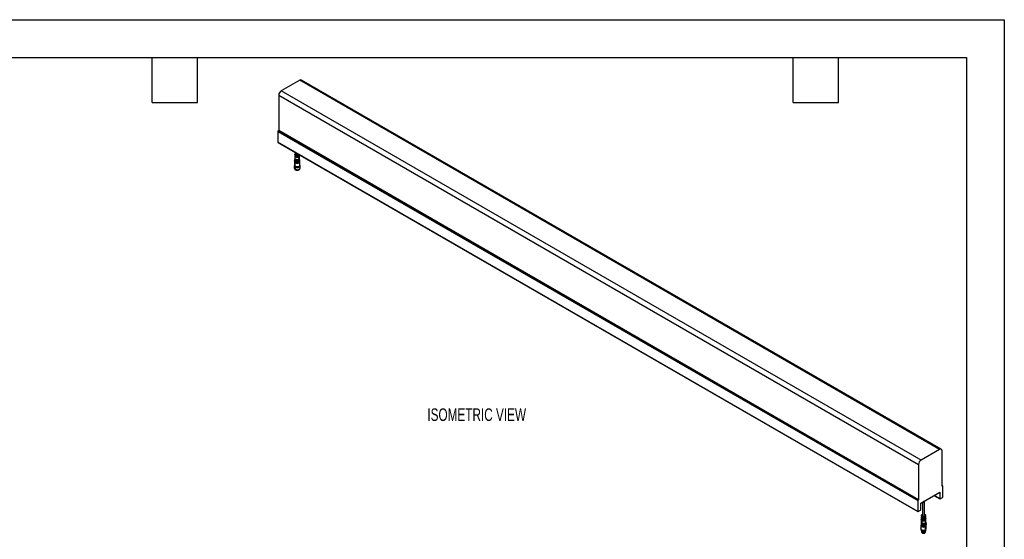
# Model space of a CAD drawing. Header units: millimetres. Extents: x 0 to 2794, y 0 to 2159.
# Tile 3 of 3: x 1136 to 2794, y 1283 to 2159. Entities that reach past the tile are written whole.
import ezdxf

# ---------------------------------------------------------------- set-up
doc = ezdxf.new("R2010")
doc.units = ezdxf.units.MM
doc.header["$LTSCALE"] = 10
doc.layers.add('TEXT', color=140, linetype='Continuous', lineweight=25)
doc.styles.add('SLDTEXTSTYLE0', font='TXT', dxfattribs={"width": 0.7})

msp = doc.modelspace()

# ---------------------------------------------------------------- linework, layer by layer
at = {"color": 7, "linetype": 'Continuous'}
for p, q in [((0.02, 2159.03), (2794.02, 2159.03)), ((2794.02, 2159.03), (2794.02, 0.03))]:
    msp.add_line(p, q, dxfattribs=at)
for p, q in [((1607.3, 2056.94), (1576.19, 2038.98)), ((2684.94, 1434.84), (1607.3, 2056.94)), ((2687.93, 1435.13), (1610.3, 2057.24)), ((1571.95, 2031.63), (2649.58, 1409.53)), ((1571.95, 2031.63), (1571.95, 1972.02)), ((2653.82, 1416.87), (1576.19, 2038.98)), ((1570.53, 1970.59), (2648.17, 1348.49)), ((1570.53, 1970.59), (1570.53, 1952.42)), ((1571.07, 1971.51), (1571.95, 1972.02)), ((1571.07, 1971.51), (2648.7, 1349.41)), ((2649.58, 1349.92), (1571.95, 1972.02)), ((2648.17, 1330.32), (1570.53, 1952.42)), ((1570.74, 1951.97), (2648.37, 1329.86)), ((1598.97, 1925.1), (1598.93, 1924.28)), ((1599.2, 1929.51), (1599.01, 1925.91)), ((1599.22, 1925.1), (1599.22, 1925.08)), ((1599.3, 1931.3), (1599.26, 1930.49)), ((1599.4, 1933.1), (1599.35, 1932.28)), ((1599.49, 1934.89), (1599.45, 1934.08)), ((1600.37, 1924.09), (1600.34, 1923.45)), ((1600.92, 1927.59), (1602.13, 1928.29)), ((1601.05, 1931.26), (1602.29, 1931.97)), ((1603.91, 1930.13), (1605.14, 1929.42)), ((1605.88, 1931.68), (1605.65, 1931.53)), ((1605.65, 1931.53), (1605.75, 1928.86)), ((1605.79, 1927.86), (1605.93, 1924.19)), ((1606.16, 1931.04), (1606.46, 1931.35)), ((1606.87, 1930.49), (1606.83, 1931.13)), ((1606.9, 1925.08), (1606.9, 1925.1)), ((1607.11, 1925.91), (1606.92, 1929.51)), ((1607.2, 1924.28), (1607.15, 1925.1)), ((1598.26, 1912.54), (1598.26, 1908.94)), ((1598.56, 1913.19), (1598.56, 1912.78)), ((1598.56, 1907.98), (1598.56, 1907.96)), ((1598.71, 1920.21), (1598.66, 1919.39)), ((1598.66, 1919.31), (1598.66, 1913.6)), ((1598.79, 1921.84), (1598.75, 1921.02)), ((1598.88, 1923.47), (1598.84, 1922.65)), ((1599.13, 1923.46), (1599.13, 1923.45)), ((1599.88, 1910.94), (1599.67, 1910.58)), ((1599.67, 1910.58), (1599.67, 1906.98)), ((1599.95, 1911.8), (1599.95, 1917.52)), ((1600.17, 1923.35), (1600.14, 1922.52)), ((1605.78, 1923.45), (1605.96, 1923.35)), ((1605.82, 1922.43), (1605.84, 1921.78)), ((1605.84, 1921.78), (1606.02, 1921.69)), ((1605.88, 1920.76), (1605.9, 1920.11)), ((1605.9, 1920.11), (1606.08, 1920.02)), ((1605.94, 1919.09), (1605.97, 1918.44)), ((1605.97, 1918.44), (1606.14, 1918.35)), ((1606.02, 1921.69), (1606.05, 1920.85)), ((1606.03, 1911.72), (1606.24, 1911.35)), ((1606.08, 1920.02), (1606.11, 1919.18)), ((1606.14, 1918.35), (1606.17, 1917.52)), ((1606.24, 1911.35), (1606.24, 1910.94)), ((1606.99, 1923.45), (1606.99, 1923.46)), ((1607.29, 1922.65), (1607.24, 1923.47)), ((1607.37, 1921.02), (1607.33, 1921.84)), ((1607.46, 1919.39), (1607.42, 1920.21)), ((1607.46, 1913.6), (1607.46, 1919.31)), ((1607.56, 1912.78), (1607.56, 1913.19)), ((1607.56, 1907.96), (1607.56, 1907.98)), ((1607.86, 1908.94), (1607.86, 1912.54)), ((1599.88, 1906.86), (1599.67, 1906.98)), ((1599.88, 1906.86), (1599.88, 1906.13)), ((1599.88, 1906.13), (1599.95, 1906.09)), ((1599.95, 1906.09), (1599.88, 1906.13)), ((1606.17, 1906.09), (1606.24, 1906.13)), ((1606.24, 1906.86), (1606.46, 1906.98)), ((2684.94, 1434.84), (2653.82, 1416.87)), ((2689.18, 1372.78), (2689.18, 1432.39)), ((2649.58, 1409.53), (2649.58, 1349.92)), ((2653.47, 1344.41), (2685.29, 1362.78)), ((2685.29, 1362.78), (2685.29, 1351.75)), ((2690.44, 1373.33), (2689.18, 1374.05)), ((2689.18, 1373.8), (2690.06, 1373.29)), ((2690.06, 1373.29), (2689.18, 1372.78)), ((2690.59, 1354.81), (2690.59, 1372.98)), ((2648.17, 1348.49), (2648.17, 1330.32)), ((2649.58, 1349.92), (2648.7, 1349.41)), ((2653.47, 1333.38), (2653.47, 1344.41)), ((2656.32, 1346.05), (2656.32, 1324.68)), ((2656.83, 1323.97), (2656.83, 1346.35)), ((2658.11, 1347.03), (2658.06, 1347.06)), ((2658.9, 1346.58), (2658.11, 1347.03)), ((2658.17, 1345.84), (2658.17, 1346.2)), ((2659.14, 1346.92), (2659.6, 1346.65)), ((2659.16, 1346.9), (2659.16, 1346.91)), ((2659.82, 1347.69), (2659.82, 1348.07)), ((2659.82, 1324.68), (2659.82, 1346.54)), ((2675.45, 1357.1), (2685.5, 1351.29)), ((2685.29, 1351.75), (2675.74, 1357.26)), ((2686, 1351.34), (2689.88, 1353.59)), ((2648.87, 1329.91), (2652.76, 1332.16)), ((2653.89, 1310.51), (2653.84, 1309.69)), ((2653.97, 1312.14), (2653.93, 1311.32)), ((2654.21, 1316.55), (2654.02, 1312.95)), ((2654.14, 1310.5), (2654.13, 1310.49)), ((2654.22, 1312.14), (2654.22, 1312.12)), ((2654.3, 1318.34), (2654.26, 1317.53)), ((2654.4, 1320.14), (2654.36, 1319.32)), ((2654.5, 1321.93), (2654.45, 1321.12)), ((2654.59, 1323.73), (2654.55, 1322.91)), ((2655.35, 1310.49), (2655.17, 1310.39)), ((2655.34, 1314.9), (2655.2, 1311.23)), ((2655.47, 1318.57), (2655.37, 1315.9)), ((2655.61, 1322.25), (2655.51, 1319.58)), ((2656.32, 1325.1), (2655.94, 1324.89)), ((2656.83, 1323.97), (2655.94, 1322.44)), ((2655.99, 1316.46), (2657.21, 1317.17)), ((2656.13, 1320.14), (2657.37, 1320.86)), ((2658.84, 1319.01), (2660.07, 1318.3)), ((2659, 1315.33), (2660.21, 1314.63)), ((2659.82, 1325.4), (2660.52, 1325.08)), ((2659.82, 1325.1), (2660.19, 1324.89)), ((2660.76, 1311.13), (2660.78, 1310.49)), ((2660.96, 1310.39), (2660.99, 1309.56)), ((2661.58, 1322.91), (2661.54, 1323.73)), ((2661.68, 1321.12), (2661.63, 1321.93)), ((2661.77, 1319.32), (2661.73, 1320.14)), ((2661.87, 1317.53), (2661.83, 1318.34)), ((2661.91, 1312.12), (2661.91, 1312.14)), ((2662.11, 1312.95), (2661.92, 1316.55)), ((2662, 1310.49), (2661.99, 1310.5)), ((2662.2, 1311.32), (2662.16, 1312.14)), ((2662.29, 1309.69), (2662.24, 1310.51)), ((2653.71, 1307.25), (2653.67, 1306.43)), ((2653.67, 1306.35), (2653.67, 1300.64)), ((2653.8, 1308.88), (2653.75, 1308.06)), ((2654.07, 1299.58), (2654.07, 1298.27)), ((2654.57, 1297.15), (2654.57, 1296.88)), ((2654.58, 1296.7), (2654.82, 1295.15)), ((2654.98, 1305.39), (2654.95, 1304.56)), ((2655.16, 1305.48), (2654.98, 1305.39)), ((2655.05, 1307.06), (2655.02, 1306.22)), ((2655.22, 1307.15), (2655.05, 1307.06)), ((2655.11, 1308.73), (2655.08, 1307.89)), ((2655.28, 1308.82), (2655.11, 1308.73)), ((2655.19, 1306.13), (2655.16, 1305.48)), ((2655.25, 1307.8), (2655.22, 1307.15)), ((2655.51, 1298.57), (2655.24, 1298.11)), ((2655.24, 1296.64), (2655.24, 1298.11)), ((2655.66, 1296.39), (2655.24, 1296.64)), ((2655.31, 1309.47), (2655.28, 1308.82)), ((2655.66, 1295.98), (2655.59, 1295.86)), ((2655.59, 1295.45), (2655.59, 1295.86)), ((2655.76, 1293.99), (2655.59, 1295.45)), ((2655.66, 1295.98), (2655.66, 1296.39)), ((2660.47, 1296.39), (2660.89, 1296.64)), ((2661.18, 1298.84), (2661.18, 1304.56)), ((2661.31, 1295.15), (2661.55, 1296.7)), ((2661.57, 1296.88), (2661.57, 1297.15)), ((2662.07, 1298.27), (2662.07, 1299.58)), ((2662.38, 1308.06), (2662.33, 1308.88)), ((2662.46, 1306.43), (2662.42, 1307.25)), ((2662.47, 1300.64), (2662.47, 1306.35))]:
    msp.add_line(p, q)
at = {"flags": 128}
for points in [[(1598.96, 1923.87), (1598.93, 1923.77), (1598.93, 1923.01), (1599.34, 1922.3), (1600.1, 1921.69), (1601.16, 1921.24), (1602.41, 1921.01), (1603.72, 1921.01), (1604.96, 1921.24), (1606.02, 1921.69)], [(1599.42, 1931.79), (1599.41, 1931.76), (1599.32, 1931.02), (1599.66, 1930.3), (1600.4, 1929.7), (1601.45, 1929.27), (1602.68, 1929.07), (1603.96, 1929.13), (1605.14, 1929.42)], [(1605.1, 1930.43), (1603.94, 1930.13), (1602.68, 1930.08), (1601.47, 1930.28), (1600.44, 1930.7), (1599.71, 1931.3), (1599.37, 1932), (1599.35, 1932.28)], [(1599.59, 1935.31), (1599.59, 1935.31), (1599.51, 1934.61), (1599.84, 1933.94), (1600.54, 1933.37), (1601.52, 1932.97), (1602.68, 1932.78), (1603.89, 1932.82), (1603.9, 1932.82)], [(1599.85, 1928.2), (1599.88, 1928.76), (1599.89, 1929.2)], [(1599.99, 1931.87), (1600.01, 1932.43), (1600.03, 1932.87)], [(1600.95, 1928.59), (1600.93, 1928.03), (1600.92, 1927.59)], [(1601.09, 1932.26), (1601.07, 1931.7), (1601.05, 1931.26)], [(1605.1, 1930.43), (1605.12, 1929.86), (1605.14, 1929.42)], [(1606.16, 1931.04), (1606.18, 1930.48), (1606.2, 1930.04)], [(1606.82, 1931.14), (1606.71, 1930.71), (1606.2, 1930.04)], [(1598.66, 1913.73), (1598.57, 1913), (1598.85, 1912.28), (1599.46, 1911.63), (1600.36, 1911.11), (1601.49, 1910.76), (1602.74, 1910.6), (1604.02, 1910.65), (1605.22, 1910.91), (1606.24, 1911.35)], [(1598.79, 1920.61), (1598.72, 1919.95), (1598.98, 1919.25), (1599.57, 1918.62), (1600.45, 1918.12), (1601.54, 1917.77), (1602.75, 1917.62), (1603.99, 1917.67), (1605.15, 1917.92), (1606.14, 1918.35)], [(1606.11, 1919.18), (1605.02, 1918.73), (1603.74, 1918.49), (1602.39, 1918.49), (1601.1, 1918.73), (1600.01, 1919.18), (1599.22, 1919.81), (1598.8, 1920.56), (1598.75, 1921.02)], [(1606.05, 1920.85), (1604.98, 1920.4), (1603.72, 1920.17), (1602.4, 1920.17), (1601.14, 1920.4), (1600.07, 1920.85), (1599.3, 1921.47), (1598.89, 1922.19), (1598.84, 1922.65)], [(1598.88, 1922.24), (1598.85, 1922.15), (1598.85, 1921.38), (1599.26, 1920.64), (1600.04, 1920.02), (1601.12, 1919.56), (1602.39, 1919.33), (1603.73, 1919.33), (1605, 1919.56), (1606.08, 1920.02)], [(1605.97, 1918.44), (1604.93, 1918.01), (1603.7, 1917.78), (1602.42, 1917.78), (1601.2, 1918.01), (1600.16, 1918.44), (1599.4, 1919.04), (1599.01, 1919.75), (1598.96, 1920.19)], [(1605.9, 1920.11), (1604.89, 1919.68), (1603.69, 1919.46), (1602.43, 1919.46), (1601.24, 1919.68), (1600.22, 1920.11), (1599.48, 1920.7), (1599.09, 1921.39), (1599.04, 1921.82)], [(1605.84, 1921.78), (1604.85, 1921.36), (1603.68, 1921.14), (1602.45, 1921.14), (1601.28, 1921.36), (1600.28, 1921.78), (1599.56, 1922.35), (1599.18, 1923.03), (1599.13, 1923.45)], [(1599.67, 1910.58), (1600.76, 1910.1), (1602.04, 1909.83), (1603.4, 1909.77), (1604.74, 1909.94), (1605.94, 1910.32), (1606.9, 1910.88), (1607.56, 1911.57), (1607.85, 1912.34), (1607.75, 1913.13), (1607.51, 1913.57)], [(1599.67, 1906.98), (1600.76, 1906.51), (1602.04, 1906.24), (1603.4, 1906.18), (1604.74, 1906.35), (1605.94, 1906.72), (1606.9, 1907.28), (1607.56, 1907.97), (1607.85, 1908.75), (1607.86, 1908.94)], [(1599.88, 1906.13), (1600.91, 1905.68), (1602.11, 1905.42), (1603.38, 1905.37), (1604.63, 1905.53), (1605.76, 1905.88), (1606.66, 1906.41), (1607.28, 1907.06), (1607.55, 1907.78), (1607.56, 1907.96)], [(1607.46, 1913.6), (1607.45, 1913.42), (1607.18, 1912.71), (1606.58, 1912.08), (1605.7, 1911.56), (1604.6, 1911.22), (1603.38, 1911.06), (1602.13, 1911.12), (1600.95, 1911.37), (1599.95, 1911.8)], [(2655.34, 1314.9), (2654.91, 1315.2), (2654.58, 1315.53), (2654.35, 1315.89), (2654.22, 1316.26), (2654.22, 1316.64), (2654.32, 1317.02), (2654.33, 1317.04)], [(2654.97, 1318.08), (2654.46, 1318.75), (2654.36, 1319.32)], [(2655.47, 1318.57), (2655.07, 1318.85), (2654.75, 1319.16), (2654.53, 1319.5), (2654.42, 1319.85), (2654.41, 1320.21), (2654.5, 1320.57), (2654.53, 1320.63)], [(2655.1, 1321.75), (2654.64, 1322.38), (2654.55, 1322.91)], [(2655.61, 1322.25), (2654.92, 1322.82), (2654.6, 1323.49), (2654.71, 1324.18), (2655.22, 1324.81), (2656.07, 1325.31), (2656.32, 1325.4)], [(2654.97, 1318.08), (2654.94, 1317.52), (2654.93, 1317.08)], [(2655.1, 1321.75), (2655.08, 1321.19), (2655.07, 1320.75)], [(2655.94, 1322.44), (2655.35, 1322.93), (2655.08, 1323.51), (2655.17, 1324.11), (2655.61, 1324.66), (2655.94, 1324.89)], [(2655.11, 1308.73), (2656.17, 1308.28), (2657.41, 1308.05), (2658.72, 1308.05), (2659.96, 1308.28), (2661.02, 1308.73), (2661.79, 1309.34), (2662.2, 1310.05), (2662.2, 1310.81), (2662.16, 1310.91)], [(2662, 1310.49), (2661.95, 1310.07), (2661.57, 1309.39), (2660.85, 1308.82), (2659.85, 1308.4), (2658.68, 1308.18), (2657.45, 1308.18), (2656.28, 1308.4), (2655.28, 1308.82)], [(2660.52, 1325.08), (2661.21, 1324.51), (2661.53, 1323.84), (2661.42, 1323.14), (2660.91, 1322.51), (2660.06, 1322.02), (2658.96, 1321.73), (2657.76, 1321.67), (2656.6, 1321.85), (2655.61, 1322.25)], [(2660.19, 1324.89), (2660.78, 1324.4), (2661.05, 1323.82), (2660.96, 1323.22), (2660.52, 1322.67), (2659.79, 1322.25), (2658.84, 1321.99), (2657.8, 1321.94), (2656.8, 1322.09), (2655.94, 1322.44)], [(2661.7, 1318.83), (2661.72, 1318.8), (2661.81, 1318.06), (2661.46, 1317.34), (2660.73, 1316.74), (2659.68, 1316.31), (2658.44, 1316.11), (2657.16, 1316.17), (2655.99, 1316.46)], [(2656.03, 1317.47), (2656, 1316.9), (2655.99, 1316.46)], [(2656.03, 1317.47), (2657.18, 1317.17), (2658.44, 1317.12), (2659.66, 1317.32), (2660.69, 1317.74), (2661.42, 1318.34), (2661.76, 1319.04), (2661.77, 1319.32)], [(2661.5, 1322.42), (2661.54, 1322.35), (2661.62, 1321.65), (2661.29, 1320.98), (2660.59, 1320.41), (2659.6, 1320.01), (2658.44, 1319.82), (2657.24, 1319.86), (2656.13, 1320.14)], [(2656.16, 1321.14), (2656.14, 1320.58), (2656.13, 1320.14)], [(2656.16, 1321.14), (2657.26, 1320.87), (2658.44, 1320.83), (2659.58, 1321.02), (2660.55, 1321.41), (2661.24, 1321.97), (2661.56, 1322.63), (2661.58, 1322.91)], [(2660.07, 1318.3), (2660.05, 1318.86), (2660.03, 1319.3)], [(2660.21, 1314.63), (2660.19, 1315.19), (2660.17, 1315.63)], [(2661.1, 1319.91), (2661.12, 1319.35), (2661.13, 1318.91)], [(2661.23, 1316.24), (2661.26, 1315.68), (2661.27, 1315.24)], [(2661.18, 1298.84), (2660.17, 1298.41), (2659, 1298.16), (2657.75, 1298.1), (2656.53, 1298.26), (2655.43, 1298.6), (2654.54, 1299.12), (2653.94, 1299.75), (2653.68, 1300.46), (2653.67, 1300.64)], [(2654.73, 1297), (2654.98, 1296.54), (2655.66, 1295.98)], [(2654.98, 1305.39), (2655.98, 1304.96), (2657.14, 1304.71), (2658.38, 1304.66), (2659.59, 1304.81), (2660.68, 1305.16), (2661.55, 1305.66), (2662.15, 1306.29), (2662.41, 1306.99), (2662.34, 1307.65)], [(2662.38, 1308.06), (2662.32, 1307.6), (2661.91, 1306.85), (2661.11, 1306.22), (2660.02, 1305.77), (2658.74, 1305.53), (2657.39, 1305.53), (2656.11, 1305.77), (2655.02, 1306.22)], [(2655.05, 1307.06), (2656.13, 1306.6), (2657.4, 1306.37), (2658.73, 1306.37), (2660, 1306.6), (2661.08, 1307.06), (2661.87, 1307.68), (2662.28, 1308.42), (2662.28, 1309.19), (2662.25, 1309.28)], [(2662.29, 1309.69), (2662.24, 1309.23), (2661.83, 1308.51), (2661.05, 1307.89), (2659.98, 1307.44), (2658.73, 1307.21), (2657.4, 1307.21), (2656.15, 1307.44), (2655.08, 1307.89)], [(2662.17, 1307.23), (2662.12, 1306.79), (2661.72, 1306.08), (2660.97, 1305.48), (2659.93, 1305.05), (2658.71, 1304.82), (2657.42, 1304.82), (2656.2, 1305.05), (2655.16, 1305.48)], [(2662.08, 1308.86), (2662.03, 1308.43), (2661.65, 1307.74), (2660.91, 1307.15), (2659.89, 1306.72), (2658.69, 1306.5), (2657.44, 1306.5), (2656.24, 1306.72), (2655.22, 1307.15)], [(2655.24, 1298.11), (2656.25, 1297.68), (2657.44, 1297.46), (2658.69, 1297.46), (2659.88, 1297.68), (2660.89, 1298.11), (2661.63, 1298.69), (2662.02, 1299.38), (2662.05, 1299.57)], [(2655.24, 1296.64), (2656.25, 1296.21), (2657.44, 1295.99), (2658.69, 1295.99), (2659.88, 1296.21), (2660.89, 1296.64), (2661.63, 1297.22), (2662.02, 1297.91), (2662.07, 1298.27)], [(2655.59, 1295.86), (2656.59, 1295.46), (2657.76, 1295.28), (2658.97, 1295.34), (2660.07, 1295.63), (2660.93, 1296.13), (2661.45, 1296.77), (2661.56, 1297.14)], [(2655.59, 1295.45), (2656.59, 1295.05), (2657.76, 1294.87), (2658.97, 1294.93), (2660.07, 1295.23), (2660.93, 1295.72), (2661.45, 1296.36), (2661.57, 1296.88)], [(2655.66, 1295.98), (2656.63, 1295.59), (2657.77, 1295.42), (2658.95, 1295.48), (2660.02, 1295.76), (2660.85, 1296.25), (2661.35, 1296.86), (2661.4, 1297)]]:
    msp.add_lwpolyline(points, dxfattribs=at)
for centre, radius, start, end in [((1609.06, 2054.49), 3.02, 65.69288, 125.61758), ((1581.16, 2031.21), 9.22, 122.60548, 177.39452), ((1571.69, 1970.54), 1.15, 122.60548, 177.39452), ((1571.02, 1952.37), 0.493, 173.70115, 234.98667), ((1600.88, 1924.33), 1.96, 181.40962, 247.52069), ((1600.81, 1925.05), 1.82, 165.58115, 249.15074), ((1600.93, 1925.96), 1.92, 181.40962, 247.52069), ((1600.72, 1929.43), 1.5, 157.89669, 234.89271), ((1601.04, 1925.13), 1.82, 181.40962, 247.52069), ((1600.85, 1930.48), 1.59, 179.60801, 233.01986), ((1600.83, 1933.02), 1.42, 156.60904, 234.07705), ((1600.95, 1934.06), 1.5, 179.45782, 232.24537), ((1602.34, 1937.06), 3.21, 213.8372, 266.16818), ((1603.06, 1929.71), 6.23, 242.60967, 297.39033), ((1603.04, 1933.24), 6.04, 249.40864, 297.07537), ((1603.04, 1934.17), 5.96, 249.50087, 297.07396), ((1603.04, 1936.65), 5.74, 249.75969, 297.0704), ((1603.06, 1937.78), 5.86, 250.3291, 288.64261), ((1605.02, 1930.56), 1.84, 293.32174, 357.74795), ((1605.04, 1925.16), 1.87, 293.46134, 357.60835), ((1605.16, 1929.46), 1.72, 291.35593, 18.10461), ((1605.14, 1925.99), 1.97, 293.46134, 357.60835), ((1605.31, 1925.05), 1.82, 290.84926, 14.41885), ((1605.19, 1924.37), 2.01, 293.46134, 357.60835), ((1605.4, 1923.4), 1.82, 289.82596, 15.12932), ((1600.62, 1909.15), 2.37, 185.11548, 246.20466), ((1600.36, 1912.51), 2.05, 148.56175, 250.25607), ((1600.81, 1913.01), 2.26, 185.6948, 245.62534), ((1600.78, 1908.16), 2.22, 185.11548, 246.20466), ((1600.75, 1919.44), 2.08, 181.40962, 247.52069), ((1600.83, 1913.79), 2.17, 185.11548, 246.20466), ((1603.06, 1917.09), 6.92, 242.60967, 297.39033), ((1603.06, 1923.52), 6.76, 242.60967, 297.39033), ((1603.06, 1928.17), 6.36, 242.60967, 297.39033), ((1603.06, 1928.94), 6.29, 242.60967, 297.39033), ((1603.06, 1928.69), 5.91, 242.60967, 297.39033), ((1605.11, 1923.51), 1.89, 292.9317, 358.13799), ((1605.15, 1921.89), 1.93, 292.9317, 358.13799), ((1605.2, 1920.26), 1.97, 292.9317, 358.13799), ((1605.26, 1922.72), 2.03, 292.9317, 358.13799), ((1605.45, 1921.77), 1.86, 289.84694, 14.80912), ((1605.31, 1921.09), 2.07, 292.9317, 358.13799), ((1605.47, 1920.15), 1.92, 290.5179, 13.85159), ((1605.32, 1919.48), 2.14, 293.46134, 357.60835), ((1605.55, 1913.21), 1.98, 290.41348, 15.41212), ((1605.31, 1913.01), 2.26, 294.37466, 354.3052), ((1603.06, 1912.85), 6.78, 242.03006, 297.97532), ((1603.06, 1911.94), 6.63, 242.03006, 297.97532), ((2686.59, 1432.81), 2.62, 350.78596, 129.20329), ((2658.79, 1409.11), 9.22, 122.60548, 177.39452), ((2690.27, 1373.03), 0.328, 350.78596, 129.20329), ((2649.32, 1348.44), 1.15, 122.60548, 177.39452), ((2685.72, 1351.68), 0.437, 170.78596, 309.20329), ((2689.06, 1354.88), 1.54, 302.60548, 357.39452), ((2648.6, 1330.25), 0.437, 170.78596, 309.20329), ((2651.93, 1333.45), 1.54, 302.60548, 357.39452), ((2655.73, 1310.44), 1.82, 164.87044, 250.17406), ((2655.89, 1311.37), 1.96, 181.40962, 247.52069), ((2655.82, 1312.09), 1.82, 165.58095, 249.15075), ((2655.93, 1313), 1.92, 181.40962, 247.52069), ((2656.02, 1310.55), 1.89, 181.86201, 247.0683), ((2656.04, 1312.17), 1.82, 181.40962, 247.52069), ((2656.15, 1317.63), 1.89, 183.13586, 245.79445), ((2655.75, 1318.26), 1.44, 156.56279, 235.20424), ((2656.25, 1321.22), 1.8, 183.17744, 245.75287), ((2655.86, 1321.85), 1.36, 155.23785, 234.30336), ((2658.07, 1315.98), 6.29, 242.60967, 297.39033), ((2658.07, 1316.75), 6.23, 242.60967, 297.39033), ((2658.09, 1320.28), 6.04, 242.92463, 290.59136), ((2658.07, 1315.73), 5.91, 242.60967, 297.39033), ((2658.09, 1321.21), 5.96, 242.92604, 290.49913), ((2658.09, 1323.69), 5.74, 242.9296, 290.24031), ((2658.09, 1324.62), 5.66, 242.93085, 290.13811), ((2660.04, 1312.2), 1.87, 293.46134, 357.60835), ((2660.14, 1313.03), 1.97, 293.46134, 357.60835), ((2660.31, 1312.09), 1.82, 290.84925, 14.41905), ((2660.19, 1311.41), 2.01, 293.46134, 357.60835), ((2660.18, 1321.1), 1.5, 307.75463, 0.54218), ((2660.28, 1320.07), 1.44, 306.46406, 22.84984), ((2660.27, 1317.52), 1.59, 306.98014, 0.39199), ((2660.38, 1316.48), 1.52, 305.67818, 21.53252), ((2655.75, 1306.48), 2.08, 181.40962, 247.52069), ((2655.66, 1307.19), 1.92, 166.1484, 249.4821), ((2655.82, 1308.13), 2.07, 181.86201, 247.0683), ((2655.68, 1308.81), 1.86, 165.19098, 250.15306), ((2655.87, 1309.76), 2.03, 181.86201, 247.0683), ((2655.93, 1307.3), 1.97, 181.86201, 247.0683), ((2655.97, 1308.93), 1.93, 181.86201, 247.0683), ((2656, 1298.42), 1.94, 184.5109, 246.80924), ((2656.05, 1299.94), 2.01, 190.8498, 246.1485), ((2656.27, 1297.44), 1.72, 189.98995, 246.83767), ((2656.23, 1296.99), 1.67, 183.79655, 247.52359), ((2656.48, 1295.54), 1.71, 192.98782, 244.96109), ((2658.07, 1310.56), 6.76, 242.60967, 297.39033), ((2658.07, 1315.21), 6.36, 242.60967, 297.39033), ((2658.07, 1300.93), 5.14, 242.08382, 297.92156), ((2658.07, 1298.44), 5.01, 242.60967, 297.39033), ((2659.65, 1295.54), 1.71, 295.03891, 347.01218), ((2660.32, 1306.52), 2.14, 293.46134, 357.60835), ((2660.3, 1300.83), 2.17, 293.79534, 354.88452)]:
    msp.add_arc(centre, radius, start, end)
for points, knots in [([(2657.06, 1346.48), (2657.09, 1346.47), (2657.23, 1346.38), (2657.54, 1346.2), (2658.18, 1345.84), (2658.6, 1345.6), (2658.9, 1345.42)], [0, 0, 0, 0, 0.0444694, 0.2379585, 0.4520943, 1, 1, 1, 1]), ([(2657.99, 1346.6), (2657.91, 1346.64), (2657.8, 1346.65), (2657.55, 1346.56), (2657.42, 1346.46), (2657.31, 1346.34)], [0, 0, 0, 0, 0.5, 0.5, 1, 1, 1, 1]), ([(2657.99, 1346.6), (2657.91, 1346.64), (2657.8, 1346.65), (2657.55, 1346.56), (2657.42, 1346.46), (2657.31, 1346.34)], [0, 0, 0, 0, 0.5, 0.5, 1, 1, 1, 1]), ([(2658.11, 1345.88), (2658.16, 1346.03), (2658.18, 1346.19), (2658.14, 1346.45), (2658.08, 1346.55), (2657.99, 1346.6)], [0, 0, 0, 0, 0.5, 0.5, 1, 1, 1, 1]), ([(2658.11, 1345.88), (2658.16, 1346.03), (2658.18, 1346.19), (2658.14, 1346.45), (2658.08, 1346.55), (2657.99, 1346.6)], [0, 0, 0, 0, 0.5, 0.5, 1, 1, 1, 1]), ([(2658, 1347.02), (2658.01, 1346.99), (2658.04, 1346.91), (2658.1, 1346.87), (2658.14, 1346.84)], [0, 0, 0, 0, 0.41938834, 1, 1, 1, 1]), ([(2658, 1347.02), (2658.01, 1346.99), (2658.04, 1346.91), (2658.1, 1346.87), (2658.14, 1346.84)], [0, 0, 0, 0, 0.41938834, 1, 1, 1, 1]), ([(2658.9, 1346.58), (2658.72, 1346.68), (2658.47, 1346.83), (2658.15, 1347.01), (2658.06, 1347.06)], [0, 0, 0, 0, 0.7268326, 1, 1, 1, 1]), ([(2658.14, 1346.84), (2658.17, 1346.83), (2658.24, 1346.8), (2658.35, 1346.8), (2658.42, 1346.83), (2658.45, 1346.84)], [0, 0, 0, 0, 0.354776, 0.7433846, 1, 1, 1, 1]), ([(2658.14, 1346.84), (2658.17, 1346.83), (2658.24, 1346.8), (2658.35, 1346.8), (2658.42, 1346.83), (2658.45, 1346.84)], [0, 0, 0, 0, 0.354776, 0.7433846, 1, 1, 1, 1]), ([(2659.6, 1347.8), (2659.53, 1347.59), (2659.42, 1347.37), (2659.18, 1346.95), (2659.04, 1346.75), (2658.9, 1346.58)], [0, 0, 0, 0, 0.5, 0.5, 1, 1, 1, 1]), ([(2658.9, 1345.42), (2659.04, 1345.6), (2659.18, 1345.8), (2659.42, 1346.21), (2659.53, 1346.43), (2659.6, 1346.65)], [0, 0, 0, 0, 0.5, 0.5, 1, 1, 1, 1]), ([(2659.6, 1347.8), (2659.65, 1347.78), (2659.77, 1347.71), (2659.87, 1347.65), (2659.71, 1347.74), (2659.6, 1347.8)], [0, 0, 0, 0, 0.1524678, 0.3906268, 1, 1, 1, 1]), ([(2659.6, 1346.65), (2659.7, 1346.6), (2659.82, 1346.52), (2659.79, 1346.54), (2659.79, 1346.54)], [0, 0, 0, 0, 0.7290446, 1, 1, 1, 1]), ([(2655.22, 1294.46), (2655.22, 1294.46), (2655.32, 1294.26), (2655.81, 1293.94), (2656.63, 1293.58), (2657.58, 1293.42), (2658.59, 1293.42), (2659.55, 1293.59), (2660.07, 1293.85), (2660.3, 1293.96)], [0, 0, 0, 0, 0.0045613, 0.1774626, 0.3503639, 0.5143924, 0.6631277, 0.8512647, 1, 1, 1, 1]), ([(2660.85, 1294.39), (2660.85, 1294.38), (2660.75, 1294.21), (2660.52, 1294.08), (2660.3, 1293.96)], [0, 0, 0, 0, 0.0408882, 1, 1, 1, 1]), ([(2660.37, 1293.99), (2660.37, 1293.97), (2660.36, 1293.96), (2660.33, 1293.95), (2660.32, 1293.95), (2660.3, 1293.96)], [0, 0, 0, 0, 0.5, 0.5, 1, 1, 1, 1])]:
    msp.add_open_spline(points, degree=3, knots=knots)
at = {"layer": 'TEXT'}
for p, q in [((63.5, 2095.5), (2730.5, 2095.5)), ((1358.9, 2019.3), (1358.9, 2095.5)), ((1435.1, 2019.3), (1435.1, 2095.5)), ((2438.4, 2019.3), (2438.4, 2095.5)), ((2514.6, 2019.3), (2514.6, 2095.5)), ((2730.5, 2095.5), (2730.5, 63.5)), ((1358.9, 2019.3), (1435.1, 2019.3)), ((2438.4, 2019.3), (2514.6, 2019.3))]:
    msp.add_line(p, q, dxfattribs=at)

# ---------------------------------------------------------------- texts
at = {"layer": 'TEXT', "insert": (1822.32, 1503.88), "char_height": 21.1667, "attachment_point": 1, "style": 'SLDTEXTSTYLE0'}
msp.add_mtext('ISOMETRIC VIEW', dxfattribs=at)

doc.saveas('drawing.dxf')
